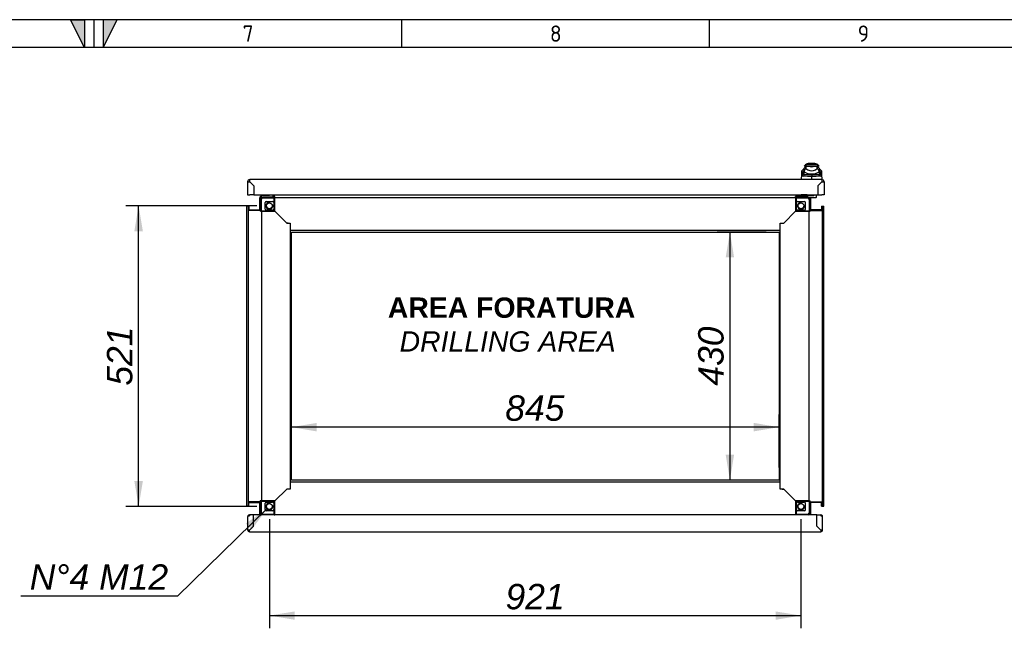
# Model space of a CAD drawing. Extents: x -15 to 412, y 11 to 308.
# Tile 10 of 11: x 201 to 308, y 222 to 288. Entities that reach past the tile are written whole.
import ezdxf
from ezdxf.lldxf.tags import DXFTag

# ---------------------------------------------------------------- set-up
doc = ezdxf.new("R2010")
doc.units = 0
doc.layers.get('0').update_dxf_attribs({"linetype": 'CONTINUOUS'})
for name, color, linetype in [('_TRANSLATION', 7, 'CONTINUOUS'), ('AE00198_03', 7, 'CONTINUOUS'), ('AE00219_03', 7, 'CONTINUOUS'), ('AE00992_10', 7, 'CONTINUOUS'), ('AE00992_31', 7, 'CONTINUOUS'), ('DEFAULT', 7, 'CONTINUOUS'), ('DV5__TRANSLATION', 7, 'CONTINUOUS'), ('F0000000_08', 7, 'CONTINUOUS'), ('F0000000_12', 7, 'CONTINUOUS'), ('F0000000_68', 7, 'CONTINUOUS'), ('F0000001_24', 7, 'CONTINUOUS'), ('F0000001_38', 7, 'CONTINUOUS'), ('M0000000_06', 7, 'CONTINUOUS'), ('M0000000_29', 7, 'CONTINUOUS'), ('M0000000_39', 7, 'CONTINUOUS'), ('M0000000_53', 7, 'CONTINUOUS'), ('M0000000_63', 7, 'CONTINUOUS')]:
    doc.layers.add(name, color=color, linetype=linetype)
doc.styles.add('SEACAD_ARIAL', font='arial.ttf')
doc.styles.add('SEACAD_ARIALI', font='ariali.ttf')
tags = doc.linetypes.add('CENTER2', pattern=[28.575, 19.05, -3.175, 3.175, -3.175]).pattern_tags.tags
tags[10:11] = [DXFTag(74, 4), DXFTag(75, 0), DXFTag(340, '0'), DXFTag(46, 0.0), DXFTag(50, 0.0), DXFTag(44, 0.0), DXFTag(45, 0.0)]
tags[8:9] = [DXFTag(74, 4), DXFTag(75, 0), DXFTag(340, '0'), DXFTag(46, 0.0), DXFTag(50, 0.0), DXFTag(44, 0.0), DXFTag(45, 0.0)]
tags[6:7] = [DXFTag(74, 4), DXFTag(75, 0), DXFTag(340, '0'), DXFTag(46, 0.0), DXFTag(50, 0.0), DXFTag(44, 0.0), DXFTag(45, 0.0)]
tags[4:5] = [DXFTag(74, 4), DXFTag(75, 0), DXFTag(340, '0'), DXFTag(46, 0.0), DXFTag(50, 0.0), DXFTag(44, 0.0), DXFTag(45, 0.0)]
doc.dimstyles.new('ISO', dxfattribs={"dimtxt": 2.75, "dimasz": 2.75, "dimexe": 1.375, "dimexo": 1.375, "dimgap": 0.6875, "dimtad": 1, "dimdec": 1, "dimlfac": 16, "dimtxsty": 'SEACAD_ARIAL', "dimblk1": '_SE_FILLED', "dimblk2": '_SE_FILLED', "dimsah": 1, "dimcen": 1.375, "dimazin": 3, "dimtfac": 0.7, "dimtdec": 3, "dimtmove": 0, "dimatfit": 3})
doc.dimstyles.new('ISO_ALLIN', dxfattribs={"dimtxt": 2.75, "dimasz": 2.75, "dimexe": 1.375, "dimexo": 1.375, "dimgap": 0.6875, "dimtad": 1, "dimtih": 1, "dimtoh": 1, "dimdec": 1, "dimlfac": 16, "dimtxsty": 'SEACAD_ARIAL', "dimblk1": '_SE_FILLED', "dimblk2": '_SE_FILLED', "dimsah": 1, "dimcen": 1.375, "dimazin": 3, "dimtfac": 0.7, "dimtdec": 3, "dimtofl": 0, "dimtmove": 0, "dimatfit": 3, "dimtolj": 1})

# ---------------------------------------------------------------- blocks, each defined once
blk = doc.blocks.new('SE4')
at = {"layer": 'AE00198_03', "color": 7, "linetype": 'CONTINUOUS'}
for p, q in [((227.49, 268.61), (227.49, 268.58)), ((227.63, 268.38), (227.63, 268.35)), ((227.67, 268.35), (227.67, 268.38)), ((227.97, 268.35), (227.97, 268.38)), ((228, 268.35), (228, 268.38)), ((228.14, 268.58), (228.14, 268.61)), ((286.39, 268.6), (285.74, 268.6)), ((285.74, 268.6), (285.74, 268.55)), ((285.88, 268.38), (285.88, 268.35)), ((285.92, 268.35), (285.92, 268.38)), ((286.22, 268.35), (286.22, 268.38)), ((286.25, 268.35), (286.25, 268.38)), ((286.39, 268.55), (286.39, 268.6))]:
    blk.add_line(p, q, dxfattribs=at)
for centre, start, end in [((286.11, 268.26), 134.855, 137.8253), ((286.02, 268.26), 42.1747, 45.145)]:
    blk.add_arc(centre, 0.5, start, end, dxfattribs=at)
at = {"layer": 'AE00219_03', "color": 7, "linetype": 'CONTINUOUS'}
for p, q in [((227.44, 232.11), (227.44, 232.1)), ((227.44, 232.1), (228.19, 232.1)), ((228.19, 232.1), (228.19, 232.11)), ((285.69, 232.11), (285.69, 232.1)), ((285.69, 232.1), (286.44, 232.1)), ((286.44, 232.1), (286.44, 232.11))]:
    blk.add_line(p, q, dxfattribs=at)
at = {"layer": 'AE00992_10', "color": 7, "linetype": 'CONTINUOUS'}
for p, q in [((287.12, 272.02), (286.63, 272.02)), ((285.78, 270.27), (285.8, 270.82)), ((285.8, 270.82), (285.81, 271.01)), ((286.03, 270.99), (285.8, 270.82)), ((285.81, 270.72), (285.8, 270.82)), ((285.81, 271.01), (285.82, 271.21)), ((286.03, 271.18), (285.81, 271.01)), ((286.03, 270.89), (285.81, 270.72)), ((286.04, 271.43), (285.82, 271.21)), ((286.14, 270.83), (285.95, 270.62)), ((286.03, 271.42), (286.03, 271.19)), ((286.07, 271.19), (286.03, 271.19)), ((286.03, 271.19), (286.03, 271.18)), ((286.03, 271.18), (286.03, 270.99)), ((286.03, 270.99), (286.03, 270.89)), ((286.22, 271.86), (286.07, 271.71)), ((286.26, 271.71), (286.07, 271.52)), ((286.26, 271.71), (286.07, 271.71)), ((286.07, 271.19), (286.07, 271.52)), ((286.07, 271.14), (286.07, 271.19)), ((286.14, 270.83), (286.88, 270.83)), ((286.26, 271.86), (286.22, 271.86)), ((287.5, 271.86), (286.26, 271.86)), ((286.26, 271.86), (286.26, 271.71)), ((286.26, 271.71), (286.57, 271.71)), ((286.26, 271.71), (286.26, 271.48)), ((286.26, 271.71), (286.26, 271.71)), ((286.26, 271.48), (286.47, 271.34)), ((286.56, 271.71), (286.88, 271.71)), ((286.57, 271.71), (286.57, 271.71)), ((286.88, 271.71), (287.19, 271.71)), ((286.88, 270.83), (287.62, 270.83)), ((286.88, 270.83), (286.88, 270.62)), ((287.19, 271.71), (287.49, 271.71)), ((287.19, 271.71), (287.19, 271.71)), ((287.29, 271.34), (287.49, 271.48)), ((287.49, 271.48), (287.49, 271.71)), ((287.68, 271.52), (287.49, 271.71)), ((287.5, 271.71), (287.49, 271.71)), ((287.5, 271.86), (287.5, 271.71)), ((287.53, 271.86), (287.5, 271.86)), ((287.69, 271.71), (287.5, 271.71)), ((287.69, 271.71), (287.53, 271.86)), ((287.81, 270.62), (287.62, 270.83)), ((287.68, 271.52), (287.68, 271.19)), ((287.72, 271.19), (287.68, 271.19)), ((287.68, 271.19), (287.68, 271.14)), ((287.94, 271.21), (287.72, 271.43)), ((287.72, 271.24), (287.72, 271.42)), ((287.72, 271.24), (287.72, 271.24)), ((287.72, 271.24), (287.72, 271.19)), ((287.72, 271.18), (287.72, 271.24)), ((287.73, 270.99), (287.72, 271.18)), ((287.95, 271.01), (287.72, 271.18)), ((287.72, 270.89), (287.73, 270.99)), ((287.95, 270.72), (287.72, 270.89)), ((287.95, 270.82), (287.73, 270.99)), ((287.94, 271.21), (287.95, 271.01)), ((287.95, 271.01), (287.95, 270.82)), ((287.95, 270.82), (287.97, 270.27)), ((287.95, 270.82), (287.95, 270.72)), ((286.88, 270.29), (286.88, 270.62)), ((286.88, 270.62), (286.88, 270.62)), ((287.75, 269.8), (287.75, 269.8)), ((287.94, 269.99), (287.94, 269.99)), ((287.94, 269.99), (287.94, 269.99)), ((287.54, 269.24), (287.53, 269.24))]:
    blk.add_line(p, q, dxfattribs=at)
for centre, radius, start, end in [((286.63, 271.4), 0.625, 90, 131.4096), ((287.12, 271.4), 0.625, 48.5904, 90), ((286.88, 276.64), 5.32, 260.9526, 261.2232), ((287.43, 270.53), 1.51, 140.68, 153.8684), ((286.75, 271.97), 1.08, 231.0215, 249.3093), ((286.88, 272.76), 1.87, 254.2641, 285.7359), ((286.88, 271.95), 0.736, 235.9281, 304.0719), ((286.88, 272.66), 0.999, 251.7702, 288.2298), ((286.88, 272.58), 1.7, 262.7711, 277.2289), ((287, 271.97), 1.08, 290.6907, 308.9785), ((286.33, 270.53), 1.51, 26.1313, 39.3203), ((286.88, 276.64), 5.32, 278.7286, 279.1029), ((286.17, 189.31), 81.31, 89.5005, 90.1572), ((287.59, 189.53), 81.09, 89.8421, 90.4972)]:
    blk.add_arc(centre, radius, start, end, dxfattribs=at)
for major_axis, start_param, end_param in [((-1.19, 0), 1.130234, 1.390066), ((1.19, 0), 4.893119, 5.152951)]:
    blk.add_ellipse((286.88, 271.77), major_axis=major_axis, ratio=0.7484, start_param=start_param, end_param=end_param, dxfattribs=at)
for points, knots in [([(286.03, 270.89), (286.03, 270.89), (286.03, 270.89), (286.04, 270.88), (286.04, 270.87), (286.04, 270.87), (286.05, 270.86), (286.05, 270.86), (286.06, 270.85), (286.06, 270.85), (286.07, 270.85), (286.07, 270.84), (286.08, 270.84), (286.09, 270.84), (286.09, 270.84), (286.1, 270.84), (286.11, 270.83), (286.12, 270.83), (286.13, 270.83), (286.14, 270.83), (286.14, 270.83)], [0, 0, 0, 0, 0.053914, 0.107599, 0.161137, 0.214608, 0.268092, 0.321672, 0.375427, 0.429438, 0.483783, 0.538539, 0.593782, 0.649586, 0.706021, 0.763157, 0.821061, 0.879795, 0.939422, 1, 1, 1, 1]), ([(287.62, 270.83), (287.62, 270.83), (287.63, 270.83), (287.64, 270.83), (287.65, 270.83), (287.66, 270.84), (287.67, 270.84), (287.68, 270.84), (287.68, 270.84), (287.69, 270.85), (287.7, 270.85), (287.7, 270.86), (287.71, 270.86), (287.71, 270.87), (287.72, 270.87), (287.72, 270.88), (287.72, 270.89), (287.72, 270.89), (287.72, 270.89)], [0, 0, 0, 0, 0.068178, 0.135149, 0.200997, 0.26581, 0.329681, 0.392706, 0.454986, 0.516625, 0.57773, 0.638412, 0.698782, 0.758957, 0.81905, 0.879178, 0.939456, 1, 1, 1, 1]), ([(285.95, 270.62), (285.94, 270.62), (285.94, 270.62), (285.93, 270.62), (285.92, 270.62), (285.91, 270.62), (285.9, 270.62), (285.89, 270.63), (285.88, 270.63), (285.87, 270.63), (285.87, 270.64), (285.86, 270.64), (285.85, 270.65), (285.84, 270.65), (285.83, 270.67), (285.83, 270.68), (285.82, 270.69), (285.82, 270.71), (285.81, 270.72), (285.81, 270.72)], [0, 0, 0, 0, 0.047639, 0.094955, 0.141973, 0.188715, 0.235205, 0.281467, 0.327527, 0.373409, 0.419137, 0.464738, 0.510238, 0.596012, 0.679847, 0.761943, 0.842515, 0.921788, 1, 1, 1, 1]), ([(287.95, 270.72), (287.94, 270.72), (287.94, 270.72), (287.94, 270.71), (287.94, 270.7), (287.94, 270.69), (287.93, 270.68), (287.93, 270.67), (287.92, 270.67), (287.92, 270.66), (287.91, 270.66), (287.91, 270.65), (287.9, 270.64), (287.89, 270.64), (287.88, 270.63), (287.86, 270.63), (287.85, 270.62), (287.83, 270.62), (287.82, 270.62), (287.81, 270.62)], [0, 0, 0, 0, 0.042645, 0.085572, 0.128822, 0.172434, 0.216446, 0.260896, 0.305819, 0.35125, 0.397223, 0.443771, 0.490926, 0.574111, 0.657759, 0.742022, 0.827052, 0.912998, 1, 1, 1, 1])]:
    blk.add_open_spline(points, degree=3, knots=knots, dxfattribs=at)
at = {"layer": 'AE00992_31', "color": 7, "linetype": 'CONTINUOUS'}
for p, q in [((287.53, 268.99), (287.54, 268.99)), ((287.53, 268.98), (287.54, 268.98)), ((287.53, 268.71), (287.54, 268.71))]:
    blk.add_line(p, q, dxfattribs=at)
at = {"layer": 'DV5__TRANSLATION', "color": 7, "linetype": 'CENTER2'}
for p, q in [((230.54, 264.58), (283.35, 264.58)), ((230.54, 237.71), (230.54, 264.58)), ((283.35, 264.58), (283.35, 237.71)), ((283.35, 237.71), (230.54, 237.71))]:
    blk.add_line(p, q, dxfattribs=at)
at = {"layer": 'F0000000_08', "color": 7, "linetype": 'CONTINUOUS'}
for p, q in [((227.29, 268.36), (227.29, 268.52)), ((227.35, 268.58), (228.16, 268.58)), ((227.43, 268.36), (227.43, 268.35)), ((228.19, 268.38), (227.44, 268.38)), ((228.21, 268.35), (228.21, 268.36)), ((228.5, 268.61), (228.53, 268.55)), ((228.53, 268.55), (228.56, 268.47))]:
    blk.add_line(p, q, dxfattribs=at)
for centre, radius, start, end in [((227.35, 268.52), 0.0625, 90, 180), ((227.35, 268.36), 0.0625, 180, 243.6141), ((227.44, 268.36), 0.0187, 90, 180), ((228.16, 268.65), 0.0625, 270, 290.3641), ((228.16, 268.65), 0.0625, 290.3641, 330), ((228.19, 268.36), 0.0187, 0, 90), ((228.44, 268.43), 0.125, 321.3178, 20.4774)]:
    blk.add_arc(centre, radius, start, end, dxfattribs=at)
at = {"layer": 'F0000000_12', "color": 7, "linetype": 'CONTINUOUS'}
blk.add_line((226.48, 268.74), (226.47, 268.74), dxfattribs=at)
at = {"layer": 'F0000000_68', "color": 7, "linetype": 'CONTINUOUS'}
for p, q in [((225.82, 232.29), (225.82, 233.78)), ((225.99, 233.86), (225.84, 233.86)), ((225.84, 233.86), (225.99, 233.86)), ((226.44, 233.96), (225.99, 233.96)), ((225.99, 233.96), (225.99, 233.86)), ((228.69, 233.96), (226.44, 233.96)), ((226.44, 232.74), (226.44, 233.96)), ((226.44, 232.74), (226.44, 233.96)), ((226.44, 233.96), (226.44, 233.96)), ((226.44, 233.86), (226.44, 233.86)), ((285.13, 233.96), (228.75, 233.96)), ((287.44, 233.96), (285.19, 233.96)), ((287.44, 232.74), (287.44, 233.96)), ((287.44, 233.96), (287.44, 233.96)), ((287.44, 232.74), (287.44, 233.96)), ((287.44, 233.96), (287.89, 233.96)), ((287.44, 233.86), (287.44, 233.86)), ((287.89, 233.96), (287.89, 233.86)), ((288.05, 233.86), (287.89, 233.86)), ((287.89, 233.86), (288.05, 233.86)), ((288.07, 232.29), (288.07, 233.78)), ((226.44, 232.74), (225.99, 232.29)), ((225.99, 232.29), (226.44, 232.74)), ((226.44, 232.74), (226.44, 232.74)), ((287.44, 232.74), (287.44, 232.74)), ((287.44, 232.74), (287.89, 232.29)), ((287.89, 232.29), (287.44, 232.74)), ((225.99, 232.29), (225.99, 232.29)), ((225.99, 232.29), (225.99, 232.29)), ((225.99, 232.11), (287.89, 232.11)), ((287.89, 232.29), (287.89, 232.29)), ((287.89, 232.29), (287.89, 232.29))]:
    blk.add_line(p, q, dxfattribs=at)
for centre, radius, start, end in [((225.99, 233.78), 0.175, 152.336, 180), ((225.99, 233.78), 0.175, 90, 152.336), ((287.89, 233.78), 0.175, 27.664, 90), ((287.89, 233.78), 0.175, 0, 27.664), ((225.99, 232.29), 0.175, 180, 270), ((225.98, 221.42), 10.87, 89.9482, 90.8703), ((216.36, 232.27), 9.63, 359.0701, 0.1114), ((287.89, 232.29), 0.175, 270, 0), ((297.52, 232.27), 9.63, 179.8886, 180.9299), ((287.9, 221.42), 10.87, 89.1297, 90.0518)]:
    blk.add_arc(centre, radius, start, end, dxfattribs=at)
for centre, major_axis, start_param, end_param in [((225.99, 233.78), (0.175, 0), 2.658765, 3.141593), ((287.89, 233.78), (-0.175, 0), 3.141593, 3.624421)]:
    blk.add_ellipse(centre, major_axis=major_axis, ratio=0.998462, start_param=start_param, end_param=end_param, dxfattribs=at)
at = {"layer": 'F0000001_24', "color": 7, "linetype": 'CONTINUOUS'}
for p, q in [((285.66, 268.52), (285.66, 268.41)), ((285.66, 268.36), (285.66, 268.41)), ((285.66, 268.35), (285.66, 268.36)), ((285.69, 268.55), (285.85, 268.55)), ((285.85, 268.38), (285.69, 268.38)), ((285.85, 268.55), (286.57, 268.55)), ((286.44, 268.38), (285.85, 268.38)), ((286.46, 268.35), (286.46, 268.36)), ((286.57, 268.55), (286.59, 268.55)), ((286.59, 268.3), (286.57, 268.3)), ((286.59, 268.55), (286.96, 268.55)), ((286.96, 268.3), (286.59, 268.3)), ((286.96, 268.55), (287.04, 268.55)), ((287.04, 268.3), (286.96, 268.3)), ((287.04, 268.55), (287.1, 268.55)), ((287.32, 268.3), (287.04, 268.3)), ((287.35, 268.61), (287.35, 268.33)), ((287.36, 268.58), (287.35, 268.58)), ((287.36, 268.43), (287.35, 268.43)), ((287.36, 268.61), (287.36, 268.58)), ((287.36, 268.6), (287.36, 268.6)), ((287.36, 268.58), (287.36, 268.43)), ((287.36, 268.48), (287.36, 268.48)), ((287.36, 268.48), (287.36, 268.48)), ((287.36, 268.46), (287.36, 268.46))]:
    blk.add_line(p, q, dxfattribs=at)
for centre, radius, start, end in [((285.69, 268.52), 0.0312, 90, 180), ((285.69, 268.41), 0.0313, 180, 270), ((286.47, 268.61), 0.0625, 180, 270), ((286.44, 268.36), 0.0187, 0, 90), ((287.1, 268.61), 0.0625, 270, 0), ((287.32, 268.33), 0.0313, 270, 0)]:
    blk.add_arc(centre, radius, start, end, dxfattribs=at)
at = {"layer": 'F0000001_38', "color": 7, "linetype": 'CONTINUOUS'}
for p, q in [((225.79, 270.02), (225.79, 268.61)), ((287.97, 270.27), (226.04, 270.27)), ((226.04, 270.02), (226.47, 269.58)), ((226.47, 269.58), (226.04, 270.02)), ((226.04, 270.02), (226.04, 270.02)), ((287.53, 269.58), (287.97, 270.02)), ((287.97, 270.02), (287.54, 269.58)), ((287.97, 270.02), (287.97, 270.02)), ((288.22, 270.02), (288.22, 268.61)), ((226.48, 269.58), (226.47, 269.58)), ((226.47, 269.58), (226.47, 268.61)), ((226.48, 269.58), (226.48, 268.61)), ((287.53, 269.58), (287.53, 269.58)), ((287.53, 269.58), (287.53, 268.61)), ((287.54, 269.58), (287.54, 268.61)), ((225.79, 268.61), (226.04, 268.61)), ((226.47, 268.61), (226.04, 268.61)), ((226.48, 268.61), (287.53, 268.61)), ((287.54, 268.61), (287.97, 268.61)), ((288.22, 268.61), (287.97, 268.61))]:
    blk.add_line(p, q, dxfattribs=at)
for centre, radius, start, end in [((226.04, 270.02), 0.25, 90, 180), ((226.02, 292.21), 22.19, 269.3908, 270.0363), ((206.38, 270.05), 19.66, 359.9221, 0.6509), ((310.16, 270.03), 22.19, 179.3908, 180.0363), ((287.97, 270.02), 0.25, 0, 90)]:
    blk.add_arc(centre, radius, start, end, dxfattribs=at)
blk.add_open_spline([(287.97, 270.02), (287.98, 270.02), (288, 270.02), (288.02, 270.02), (288.05, 270.02), (288.06, 270.02), (288.08, 270.02), (288.09, 270.02), (288.11, 270.02), (288.13, 270.02), (288.14, 270.02), (288.16, 270.02), (288.17, 270.02), (288.18, 270.02), (288.19, 270.02), (288.2, 270.02), (288.21, 270.02), (288.21, 270.02), (288.22, 270.02), (288.22, 270.02), (288.22, 270.02), (288.22, 270.02)], degree=3, knots=[0, 0, 0, 0, 0.0625, 0.125, 0.1875, 0.25, 0.25, 0.3125, 0.375, 0.4375, 0.5, 0.5, 0.5625, 0.625, 0.6875, 0.75, 0.75, 0.8125, 0.875, 0.9375, 1, 1, 1, 1], dxfattribs=at)
at = {"layer": 'M0000000_06', "color": 7, "linetype": 'CONTINUOUS'}
for p, q in [((227.24, 268.15), (227.24, 266.9)), ((227.29, 266.9), (227.29, 268.15)), ((228.69, 268.35), (227.44, 268.35)), ((227.44, 268.3), (228.69, 268.3)), ((227.69, 267.08), (227.69, 267.77)), ((227.82, 267.9), (228.5, 267.9)), ((228.63, 267.77), (228.63, 267.08)), ((228.69, 268.35), (228.75, 268.35)), ((228.69, 268.15), (228.69, 268.35)), ((228.69, 266.9), (228.69, 268.15)), ((228.75, 268.15), (228.75, 268.35)), ((228.75, 266.83), (228.75, 268.15)), ((285.13, 268.35), (285.13, 268.15)), ((285.19, 268.35), (285.13, 268.35)), ((285.13, 268.15), (285.13, 266.83)), ((285.19, 268.35), (285.19, 268.15)), ((286.44, 268.35), (285.19, 268.35)), ((285.19, 268.3), (286.44, 268.3)), ((285.19, 268.15), (285.19, 266.9)), ((285.25, 267.08), (285.25, 267.77)), ((285.38, 267.9), (286.07, 267.9)), ((286.19, 267.77), (286.19, 267.08)), ((286.6, 268.15), (286.6, 266.9)), ((286.64, 266.9), (286.64, 268.15)), ((227.24, 266.9), (227.24, 266.83)), ((227.24, 266.9), (227.44, 266.9)), ((227.24, 266.83), (227.44, 266.83)), ((227.44, 266.9), (228.69, 266.9)), ((227.44, 266.83), (228.75, 266.83)), ((228.5, 266.96), (227.82, 266.96)), ((285.13, 266.83), (286.44, 266.83)), ((285.19, 266.9), (286.44, 266.9)), ((286.07, 266.96), (285.38, 266.96)), ((286.44, 266.9), (286.64, 266.9)), ((286.44, 266.83), (286.64, 266.83)), ((286.64, 266.9), (286.64, 266.83)), ((227.44, 235.46), (227.24, 235.46)), ((227.24, 235.4), (227.24, 235.46)), ((227.44, 235.4), (227.24, 235.4)), ((227.24, 235.4), (227.24, 234.15)), ((227.29, 234.15), (227.29, 235.4)), ((228.75, 235.46), (227.44, 235.46)), ((228.69, 235.4), (227.44, 235.4)), ((227.69, 234.52), (227.69, 235.21)), ((227.82, 235.33), (228.5, 235.33)), ((228.63, 235.21), (228.63, 234.52)), ((228.69, 234.15), (228.69, 235.4)), ((228.75, 234.15), (228.75, 235.46)), ((285.13, 235.46), (285.13, 234.15)), ((286.44, 235.46), (285.13, 235.46)), ((285.19, 235.4), (285.19, 234.15)), ((286.44, 235.4), (285.19, 235.4)), ((285.25, 234.52), (285.25, 235.21)), ((285.38, 235.33), (286.07, 235.33)), ((286.19, 235.21), (286.19, 234.52)), ((286.64, 235.46), (286.44, 235.46)), ((286.64, 235.4), (286.44, 235.4)), ((286.6, 235.4), (286.6, 234.15)), ((286.64, 235.4), (286.64, 235.46)), ((286.64, 234.15), (286.64, 235.4)), ((228.69, 233.99), (227.44, 233.99)), ((228.5, 234.4), (227.82, 234.4)), ((228.69, 233.94), (228.69, 234.15)), ((228.69, 233.94), (228.75, 233.94)), ((228.75, 233.94), (228.75, 234.15)), ((285.13, 234.15), (285.13, 233.94)), ((285.19, 233.94), (285.13, 233.94)), ((285.19, 234.15), (285.19, 233.94)), ((286.44, 233.99), (285.19, 233.99)), ((286.07, 234.4), (285.38, 234.4))]:
    blk.add_line(p, q, dxfattribs=at)
for centre in [(228.16, 267.43), (285.72, 267.43), (228.16, 234.86), (285.72, 234.86)]:
    blk.add_circle(centre, 0.316, dxfattribs=at)
for centre, radius, start, end in [((227.44, 268.15), 0.203, 90, 180), ((227.44, 268.15), 0.156, 90, 180), ((227.82, 267.77), 0.125, 90, 180), ((228.16, 267.43), 0.375, 75, 15), ((228.5, 267.77), 0.125, 0, 90), ((285.38, 267.77), 0.125, 90, 180), ((285.72, 267.43), 0.375, 75, 15), ((286.07, 267.77), 0.125, 0, 90), ((286.44, 268.15), 0.203, 0, 90), ((286.44, 268.15), 0.156, 0, 90), ((227.82, 267.08), 0.125, 180, 270), ((228.5, 267.08), 0.125, 270, 0), ((285.38, 267.08), 0.125, 180, 270), ((286.07, 267.08), 0.125, 270, 0), ((227.82, 235.21), 0.125, 90, 180), ((228.16, 234.86), 0.375, 75, 15), ((228.5, 235.21), 0.125, 0, 90), ((285.38, 235.21), 0.125, 90, 180), ((285.72, 234.86), 0.375, 75, 15), ((286.07, 235.21), 0.125, 0, 90), ((227.44, 234.15), 0.203, 180, 247.3801), ((227.44, 234.15), 0.156, 180, 270), ((227.82, 234.52), 0.125, 180, 270), ((228.5, 234.52), 0.125, 270, 0), ((285.38, 234.52), 0.125, 180, 270), ((286.07, 234.52), 0.125, 270, 0), ((286.44, 234.15), 0.156, 270, 0), ((286.44, 234.15), 0.203, 292.6199, 0)]:
    blk.add_arc(centre, radius, start, end, dxfattribs=at)
at = {"layer": 'M0000000_29', "color": 7, "linetype": 'CONTINUOUS'}
for p, q in [((228.6, 268.38), (228.6, 268.61)), ((228.67, 268.38), (228.67, 268.43)), ((228.68, 268.43), (228.68, 268.35)), ((285.2, 268.43), (285.2, 268.35)), ((285.21, 268.38), (285.21, 268.43)), ((285.29, 268.38), (285.29, 268.61)), ((225.93, 266.99), (227.2, 266.99)), ((227.16, 266.91), (227.24, 266.91)), ((227.16, 266.91), (227.2, 266.91)), ((286.72, 266.91), (286.64, 266.91)), ((287.95, 266.99), (286.68, 266.99)), ((286.72, 266.91), (286.68, 266.91)), ((225.93, 235.3), (227.2, 235.3)), ((227.16, 235.38), (227.2, 235.38)), ((227.16, 235.38), (227.24, 235.38)), ((286.72, 235.38), (286.64, 235.38)), ((286.72, 235.38), (286.68, 235.38)), ((287.95, 235.3), (286.68, 235.3))]:
    blk.add_line(p, q, dxfattribs=at)
for centre, radius, start, end in [((228.52, 268.38), 0.0812, 334.971, 0), ((228.52, 268.38), 0.156, 347.291, 0), ((285.37, 268.38), 0.156, 180, 192.709), ((285.37, 268.38), 0.0812, 180, 205.029), ((227.2, 267.07), 0.0813, 270, 295.029), ((227.2, 267.07), 0.156, 270, 282.709), ((286.68, 267.07), 0.0813, 244.971, 270), ((286.68, 267.07), 0.156, 257.291, 270), ((227.2, 235.22), 0.156, 77.291, 90), ((227.2, 235.22), 0.0813, 64.971, 90), ((286.68, 235.22), 0.156, 90, 102.709), ((286.68, 235.22), 0.0812, 90, 115.029)]:
    blk.add_arc(centre, radius, start, end, dxfattribs=at)
at = {"layer": 'M0000000_39', "color": 7, "linetype": 'CONTINUOUS'}
for p, q in [((225.69, 267.4), (225.69, 234.9)), ((225.85, 267.4), (225.69, 267.4)), ((225.85, 267.4), (225.85, 234.9)), ((225.93, 267.4), (225.85, 267.4)), ((225.93, 267.4), (225.93, 266.93)), ((227.16, 266.93), (225.93, 266.93)), ((227.16, 266.93), (227.16, 266.83)), ((227.24, 266.83), (227.16, 266.83)), ((227.29, 266.83), (227.29, 235.46)), ((230.04, 265.55), (228.75, 266.83)), ((283.85, 265.55), (285.13, 266.83)), ((286.6, 235.46), (286.6, 266.83)), ((286.64, 266.83), (286.72, 266.83)), ((286.72, 266.93), (286.72, 266.83)), ((286.72, 266.93), (287.95, 266.93)), ((287.95, 267.4), (287.95, 266.93)), ((287.95, 267.4), (288.04, 267.4)), ((288.04, 234.9), (288.04, 267.4)), ((288.04, 267.4), (288.19, 267.4)), ((288.19, 234.9), (288.19, 267.4)), ((230.21, 265.55), (230.04, 265.55)), ((283.67, 265.55), (283.85, 265.55)), ((230.41, 264.77), (230.41, 237.52)), ((283.47, 237.52), (283.47, 264.77)), ((230.04, 236.74), (228.75, 235.46)), ((230.21, 236.74), (230.04, 236.74)), ((283.67, 236.74), (283.85, 236.74)), ((283.85, 236.74), (285.13, 235.46)), ((225.85, 234.9), (225.69, 234.9)), ((225.93, 234.9), (225.85, 234.9)), ((225.93, 234.9), (225.93, 235.36)), ((227.16, 235.36), (225.93, 235.36)), ((227.24, 235.46), (227.16, 235.46)), ((227.16, 235.36), (227.16, 235.46)), ((286.64, 235.46), (286.72, 235.46)), ((286.72, 235.36), (286.72, 235.46)), ((286.72, 235.36), (287.95, 235.36)), ((287.95, 234.9), (287.95, 235.36)), ((287.95, 234.9), (288.04, 234.9)), ((288.04, 234.9), (288.19, 234.9))]:
    blk.add_line(p, q, dxfattribs=at)
at = {"layer": 'M0000000_53', "color": 7, "linetype": 'CONTINUOUS'}
for p, q in [((228.66, 268.61), (228.66, 268.43)), ((228.66, 268.43), (228.75, 268.43)), ((228.75, 268.35), (228.75, 268.43)), ((285.13, 268.3), (228.75, 268.3)), ((285.13, 268.35), (285.13, 268.43)), ((285.22, 268.43), (285.13, 268.43)), ((285.22, 268.61), (285.22, 268.43)), ((230.04, 265.55), (228.75, 266.83)), ((283.85, 265.55), (285.13, 266.83)), ((230.04, 265.55), (230.41, 265.55)), ((230.41, 265.55), (230.41, 264.97)), ((283.47, 264.97), (283.47, 265.55)), ((283.47, 265.55), (283.85, 265.55)), ((230.41, 264.97), (230.41, 264.77)), ((283.47, 264.77), (230.41, 264.77)), ((283.47, 264.77), (283.47, 264.97)), ((230.04, 236.74), (228.75, 235.46)), ((230.41, 236.74), (230.04, 236.74)), ((230.41, 237.52), (283.47, 237.52)), ((230.41, 237.52), (230.41, 237.32)), ((230.41, 237.32), (230.41, 236.74)), ((283.47, 237.32), (283.47, 237.52)), ((283.47, 236.74), (283.47, 237.32)), ((283.85, 236.74), (283.47, 236.74)), ((283.85, 236.74), (285.13, 235.46)), ((228.75, 233.99), (285.13, 233.99))]:
    blk.add_line(p, q, dxfattribs=at)
at = {"layer": 'M0000000_63', "color": 7, "linetype": 'CONTINUOUS'}
for p, q in [((227.13, 267.33), (227.13, 268.28)), ((227.22, 267.33), (227.22, 268.28)), ((227.3, 268.32), (227.3, 268.29)), ((228.55, 268.36), (228.6, 268.36)), ((228.56, 268.46), (228.6, 268.46)), ((228.67, 268.36), (228.68, 268.36)), ((285.2, 268.36), (285.21, 268.36)), ((285.29, 268.46), (285.66, 268.46)), ((285.29, 268.36), (285.66, 268.36)), ((286.58, 268.29), (286.58, 268.3)), ((286.66, 268.28), (286.66, 267.33)), ((286.75, 268.28), (286.75, 267.33)), ((227.13, 267.33), (227.13, 267.33)), ((227.22, 267.33), (227.13, 267.33)), ((227.13, 267.33), (227.22, 267.33)), ((227.13, 266.99), (227.13, 267.33)), ((227.22, 267.33), (227.22, 267.33)), ((227.22, 266.99), (227.22, 267.33)), ((227.22, 266.91), (227.22, 266.92)), ((286.66, 267.33), (286.66, 266.99)), ((286.66, 267.33), (286.75, 267.33)), ((286.66, 267.33), (286.66, 267.33)), ((286.75, 267.33), (286.66, 267.33)), ((286.66, 266.92), (286.66, 266.91)), ((286.75, 267.33), (286.75, 266.99)), ((286.75, 267.33), (286.75, 267.33)), ((227.13, 234.96), (227.13, 235.3)), ((227.22, 234.96), (227.13, 234.96)), ((227.13, 234.96), (227.13, 234.96)), ((227.13, 234.01), (227.13, 234.96)), ((227.13, 234.96), (227.22, 234.96)), ((227.22, 235.38), (227.22, 235.38)), ((227.22, 234.96), (227.22, 235.3)), ((227.22, 234.96), (227.22, 234.96)), ((227.22, 234.01), (227.22, 234.96)), ((286.66, 235.38), (286.66, 235.38)), ((286.66, 235.3), (286.66, 234.96)), ((286.66, 234.96), (286.75, 234.96)), ((286.66, 234.96), (286.66, 234.96)), ((286.66, 234.96), (286.66, 234.01)), ((286.75, 234.96), (286.66, 234.96)), ((286.75, 235.3), (286.75, 234.96)), ((286.75, 234.96), (286.75, 234.96)), ((286.75, 234.96), (286.75, 234.01)), ((227.3, 234), (227.3, 233.96)), ((286.58, 233.96), (286.58, 234))]:
    blk.add_line(p, q, dxfattribs=at)
for centre, radius, start, end in [((227.3, 268.28), 0.175, 96.1506, 180), ((227.3, 268.28), 0.0813, 103.3147, 180), ((227.3, 330.79), 62.5, 269.9302, 269.9953), ((286.59, 324.13), 55.85, 270.0027, 270.0684), ((286.58, 268.28), 0.0813, 0, 13.3424), ((286.58, 268.28), 0.175, 0, 6.1506), ((227.3, 234.01), 0.175, 180, 196.6015), ((227.3, 234.01), 0.0813, 180, 217.9798), ((227.3, 178.16), 55.85, 90.0027, 90.0684), ((286.58, 171.5), 62.5, 89.9302, 89.9953), ((286.58, 234.01), 0.0813, 322.0202, 0), ((286.58, 234.01), 0.175, 343.3985, 0)]:
    blk.add_arc(centre, radius, start, end, dxfattribs=at)
blk = doc.blocks.new('DMBLK131')
at = {"layer": '_TRANSLATION', "linetype": 'CONTINUOUS'}
for points in [[(233.29, 243.91), (230.54, 243.45), (233.29, 242.99)], [(280.6, 243.91), (280.6, 242.99), (283.35, 243.45)]]:
    blk.add_hatch(color=7, dxfattribs=at).paths.add_polyline_path(points)
at = {"layer": '_TRANSLATION', "color": 7, "linetype": 'CONTINUOUS'}
for p, q in [((230.54, 239.08), (230.54, 244.82)), ((283.35, 239.08), (283.35, 244.82)), ((283.35, 243.45), (230.54, 243.45))]:
    blk.add_line(p, q, dxfattribs=at)
at = {"layer": '_TRANSLATION', "color": 7, "linetype": 'CONTINUOUS', "style": 'SEACAD_ARIALI'}
blk.add_text('845', height=2.75, dxfattribs=at).set_placement((253.7, 244.14))
blk = doc.blocks.new('_SE_FILLED')
at = {"color": 0}
blk.add_line((0, 0), (-1, 0), dxfattribs=at)
blk.add_solid([(0, 0), (-1, -0.1665), (-1, 0.1665), (0, 0)], dxfattribs=at)
blk = doc.blocks.new('DMBLK132')
at = {"layer": '_TRANSLATION', "linetype": 'CONTINUOUS'}
for points in [[(277.57, 261.83), (278.48, 261.83), (278.03, 264.58)], [(277.57, 240.46), (278.03, 237.71), (278.48, 240.46)]]:
    blk.add_hatch(color=7, dxfattribs=at).paths.add_polyline_path(points)
at = {"layer": '_TRANSLATION', "color": 7, "linetype": 'CONTINUOUS'}
for p, q in [((281.97, 264.58), (276.65, 264.58)), ((278.03, 264.58), (278.03, 237.71)), ((281.97, 237.71), (276.65, 237.71))]:
    blk.add_line(p, q, dxfattribs=at)
at = {"layer": '_TRANSLATION', "color": 7, "linetype": 'CONTINUOUS', "style": 'SEACAD_ARIALI'}
blk.add_text('430', height=2.75, rotation=90, dxfattribs=at).set_placement((277.34, 247.94))
blk = doc.blocks.new('DMBLK136')
at = {"layer": '_TRANSLATION', "linetype": 'CONTINUOUS'}
for points in [[(230.91, 222.58), (230.91, 223.49), (228.16, 223.04)], [(282.97, 222.58), (285.72, 223.04), (282.97, 223.49)]]:
    blk.add_hatch(color=7, dxfattribs=at).paths.add_polyline_path(points)
at = {"layer": '_TRANSLATION', "color": 7, "linetype": 'CONTINUOUS'}
for p, q in [((228.16, 233.49), (228.16, 221.66)), ((285.72, 233.49), (285.72, 221.66)), ((228.16, 223.04), (285.72, 223.04))]:
    blk.add_line(p, q, dxfattribs=at)
at = {"layer": '_TRANSLATION', "color": 7, "linetype": 'CONTINUOUS', "style": 'SEACAD_ARIALI'}
blk.add_text('921', height=2.75, dxfattribs=at).set_placement((253.73, 223.72))
blk = doc.blocks.new('DMBLK137')
at = {"layer": '_TRANSLATION', "linetype": 'CONTINUOUS'}
for points in [[(213.54, 264.68), (214.46, 264.68), (214, 267.43)], [(213.54, 237.61), (214, 234.86), (214.46, 237.61)]]:
    blk.add_hatch(color=7, dxfattribs=at).paths.add_polyline_path(points)
at = {"layer": '_TRANSLATION', "color": 7, "linetype": 'CONTINUOUS'}
for p, q in [((226.79, 267.43), (212.63, 267.43)), ((214, 234.86), (214, 267.43)), ((226.79, 234.86), (212.63, 234.86))]:
    blk.add_line(p, q, dxfattribs=at)
at = {"layer": '_TRANSLATION', "color": 7, "linetype": 'CONTINUOUS', "style": 'SEACAD_ARIALI'}
blk.add_text('521', height=2.75, rotation=90, dxfattribs=at).set_placement((213.32, 247.94))
blk = doc.blocks.new('DMBLK138')
at = {"layer": '_TRANSLATION', "linetype": 'CONTINUOUS'}
blk.add_hatch(color=7, dxfattribs=at).paths.add_polyline_path([(226.24, 232.35), (227.89, 234.6), (225.6, 233.01)])
at = {"layer": '_TRANSLATION', "color": 7, "linetype": 'CONTINUOUS'}
for p, q in [((227.89, 234.6), (218.2, 225.15)), ((218.2, 225.15), (201.25, 225.15))]:
    blk.add_line(p, q, dxfattribs=at)
at = {"layer": '_TRANSLATION', "color": 7, "linetype": 'CONTINUOUS', "style": 'SEACAD_ARIALI'}
blk.add_text('N°4 M12', height=2.75, dxfattribs=at).set_placement((202.21, 225.84))

msp = doc.modelspace()

# ---------------------------------------------------------------- hatches: boundary and pattern name
at = {"linetype": 'CONTINUOUS'}
for points in [[(208.1537, 287.5885), (206.6393, 287.5885), (208.1537, 284.5597)], [(210.1728, 287.5885), (210.1728, 284.5597), (211.6872, 287.5885)]]:
    msp.add_hatch(color=7, dxfattribs=at).paths.add_polyline_path(points)

# ---------------------------------------------------------------- linework, layer by layer
at = {"color": 7, "linetype": 'CONTINUOUS'}
for p, q in [((412.092, 287.5885), (6.2345, 287.5885)), ((209.1633, 287.5885), (209.1633, 284.5597)), ((242.4799, 287.5885), (242.4799, 284.5597)), ((275.7966, 287.5885), (275.7966, 284.5597))]:
    msp.add_line(p, q, dxfattribs=at)
for points in [[(208.1537, 287.5885), (208.1537, 284.5597), (206.6393, 287.5885), (208.1537, 287.5885)], [(210.1728, 287.5885), (210.1728, 284.5597), (211.6872, 287.5885), (210.1728, 287.5885)]]:
    msp.add_lwpolyline(points, dxfattribs=at)
at = {"layer": 'DEFAULT', "color": 7, "linetype": 'CONTINUOUS'}
msp.add_line((412.092, 284.5597), (6.2345, 284.5597), dxfattribs=at)

# ---------------------------------------------------------------- block references
at = {"layer": '_TRANSLATION'}
msp.add_blockref('SE4', (0, 0), dxfattribs=at)

# ---------------------------------------------------------------- texts
at = {"char_height": 1.766793, "width": 1.987652, "attachment_point": 8}
for s, insert in [('{\\fSolid Edge ANSI|b0||i0||c0|p34;\\C7;\\H1.766793;\\W1.;7}', (225.8517, 285.1957)), ('{\\fSolid Edge ANSI|b0||i0||c0|p34;\\C7;\\H1.766793;\\W1.;8}', (259.1684, 285.1957)), ('{\\fSolid Edge ANSI|b0||i0||c0|p34;\\C7;\\H1.766793;\\W1.;9}', (292.485, 285.1957))]:
    msp.add_mtext(s, dxfattribs=dict(at, insert=insert))
at = {"layer": '_TRANSLATION', "insert": (253.9574, 254.5475), "char_height": 2.2, "width": 30.578523, "attachment_point": 5}
msp.add_mtext('{\\fArial|b0||i0||c0|p34;\\C7;\\H2.2;\\W1.; }{\\fArial|b1||i0||c0|p34;\\C7;\\H2.2;\\W1.;AREA FORATURA \\P}{\\fArial|b0||i1||c0|p34;\\C7;\\H2.2;\\W1.;DRILLING AREA}', dxfattribs=at)

# ---------------------------------------------------------------- dimensions: what is measured, and where the dimension line sits
at = {"layer": '_TRANSLATION', "color": 7, "linetype": 'CONTINUOUS'}
for base, p1, p2, angle, picture, middle in [((214.0026, 234.8639), (228.1603, 234.8639), (228.1603, 267.4264), 90, 'DMBLK137', (214.0026, 251.1451)), ((278.0254, 264.5826), (283.3478, 264.5826), (283.3478, 237.7076), 270, 'DMBLK132', (278.0254, 251.1451)), ((228.1603, 223.0354), (228.1603, 234.8639), (285.7228, 234.8639), 0, 'DMBLK136', (256.9415, 223.0354))]:
    dim = msp.add_linear_dim(base=base, p1=p1, p2=p2, angle=angle, text='\\A1;<>', dimstyle='ISO', dxfattribs=at)
    dim.commit()
    dim.dimension.update_dxf_attribs({"geometry": picture, "text_midpoint": middle, "dimtype": 161})
dim = msp.add_linear_dim(base=(230.5353, 243.4494), p1=(283.3478, 237.7076), p2=(230.5353, 237.7076), text='\\A1;<>', dimstyle='ISO', dxfattribs=at)
dim.commit()
dim.dimension.update_dxf_attribs({"geometry": 'DMBLK131', "text_midpoint": (256.9415, 243.4494), "dimtype": 160})
dim = msp.add_radius_dim(center=(228.1603, 234.8639), mpoint=(227.8919, 234.602), text='\\A1;N°4 M12{}', dimstyle='ISO_ALLIN', dxfattribs=at)
dim.commit()
dim.dimension.update_dxf_attribs({"geometry": 'DMBLK138', "text_midpoint": (201.2466, 225.1489), "dimtype": 164})

doc.saveas('drawing.dxf')
